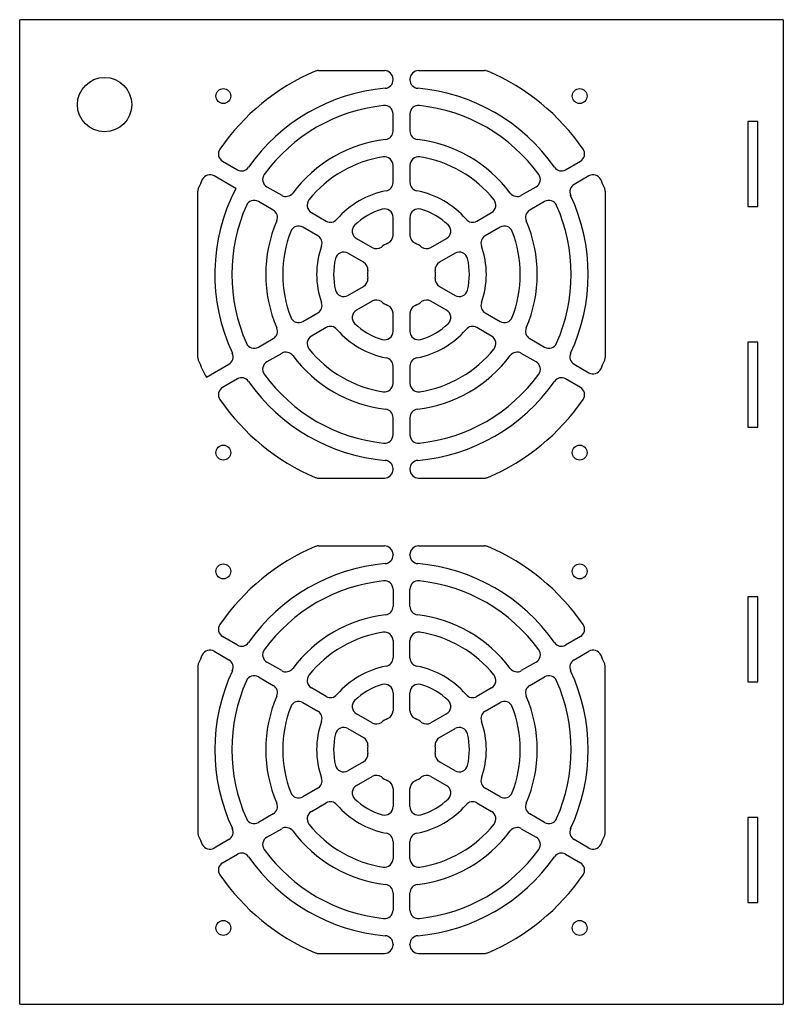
# Model space of a CAD drawing. Header units: millimetres. Extents: x 10 to 235, y 0 to 290.
import ezdxf

# ---------------------------------------------------------------- set-up
doc = ezdxf.new("R2010")
doc.units = ezdxf.units.MM

msp = doc.modelspace()

# ---------------------------------------------------------------- linework, layer by layer
at = {"color": 7, "linetype": 'Continuous', "lineweight": 25}
for p, q in [((10, 0), (10, 290)), ((235, 290), (10, 290)), ((235, 290), (235, 0)), ((98.01, 275), (117.5, 275)), ((127.5, 275), (146.99, 275)), ((120, 272.28), (120, 272.5)), ((125, 272.5), (125, 272.28)), ((120, 257.2), (120, 262.24)), ((125, 262.24), (125, 257.2)), ((227.5, 260), (224.5, 260)), ((224.5, 260), (224.5, 235)), ((227.5, 235), (227.5, 260)), ((69.8, 248.31), (74.14, 245.81)), ((120, 242.04), (120, 247.11)), ((125, 247.11), (125, 242.04)), ((170.86, 245.81), (175.2, 248.31)), ((73.67, 240.31), (67.3, 243.98)), ((177.7, 243.98), (173.36, 241.48)), ((82.84, 240.78), (87.2, 238.27)), ((157.8, 238.27), (162.16, 240.78)), ((62.5, 190.51), (62.5, 239.49)), ((182.5, 239.49), (182.5, 190.51)), ((84.7, 233.94), (80.34, 236.45)), ((164.66, 236.45), (160.3, 233.94)), ((224.5, 235), (227.5, 235)), ((95.94, 233.22), (100.33, 230.69)), ((144.67, 230.69), (149.06, 233.22)), ((120, 226.46), (120, 231.77)), ((125, 231.77), (125, 226.46)), ((97.83, 226.36), (93.44, 228.89)), ((151.56, 228.89), (147.17, 226.36)), ((109.23, 225.55), (113.83, 222.89)), ((131.17, 222.89), (135.77, 225.55)), ((111.33, 218.56), (106.73, 221.22)), ((138.27, 221.22), (133.67, 218.56)), ((106.73, 208.78), (111.33, 211.44)), ((133.67, 211.44), (138.27, 208.78)), ((113.83, 207.11), (109.23, 204.45)), ((135.77, 204.45), (131.17, 207.11)), ((93.44, 201.11), (97.83, 203.64)), ((120, 198.23), (120, 203.54)), ((125, 203.54), (125, 198.23)), ((147.17, 203.64), (151.56, 201.11)), ((100.33, 199.31), (95.94, 196.78)), ((149.06, 196.78), (144.67, 199.31)), ((80.34, 193.55), (84.7, 196.06)), ((160.3, 196.06), (164.66, 193.55)), ((227.5, 195), (224.5, 195)), ((224.5, 195), (224.5, 170)), ((227.5, 170), (227.5, 195)), ((87.2, 191.73), (82.84, 189.22)), ((162.16, 189.22), (157.8, 191.73)), ((65, 184.69), (71.64, 188.52)), ((173.36, 188.52), (177.7, 186.02)), ((120, 182.89), (120, 187.96)), ((125, 187.96), (125, 182.89)), ((74.14, 184.19), (69.8, 181.69)), ((175.2, 181.69), (170.86, 184.19)), ((120, 167.76), (120, 172.8)), ((125, 172.8), (125, 167.76)), ((224.5, 170), (227.5, 170)), ((120, 157.5), (120, 157.72)), ((125, 157.72), (125, 157.5)), ((98.01, 155), (117.5, 155)), ((127.5, 155), (146.99, 155)), ((98.01, 135), (117.5, 135)), ((127.5, 135), (146.99, 135)), ((120, 132.5), (120, 132.28)), ((125, 132.28), (125, 132.5)), ((120, 122.24), (120, 117.2)), ((125, 117.2), (125, 122.24)), ((227.5, 120), (224.5, 120)), ((224.5, 120), (224.5, 95)), ((227.5, 95), (227.5, 120)), ((74.14, 105.81), (69.8, 108.31)), ((175.2, 108.31), (170.86, 105.81)), ((120, 107.11), (120, 102.04)), ((125, 102.04), (125, 107.11)), ((67.3, 103.98), (71.64, 101.48)), ((173.36, 101.48), (177.7, 103.98)), ((62.5, 99.49), (62.5, 50.51)), ((87.2, 98.27), (82.84, 100.78)), ((162.16, 100.78), (157.8, 98.27)), ((182.5, 50.51), (182.5, 99.49)), ((80.34, 96.45), (84.7, 93.94)), ((160.3, 93.94), (164.66, 96.45)), ((100.33, 90.69), (95.94, 93.22)), ((149.06, 93.22), (144.67, 90.69)), ((224.5, 95), (227.5, 95)), ((120, 91.77), (120, 86.46)), ((125, 86.46), (125, 91.77)), ((93.44, 88.89), (97.83, 86.36)), ((147.17, 86.36), (151.56, 88.89)), ((113.83, 82.89), (109.23, 85.55)), ((135.77, 85.55), (131.17, 82.89)), ((106.73, 81.22), (111.33, 78.56)), ((133.67, 78.56), (138.27, 81.22)), ((111.33, 71.44), (106.73, 68.78)), ((138.27, 68.78), (133.67, 71.44)), ((109.23, 64.45), (113.83, 67.11)), ((131.17, 67.11), (135.77, 64.45)), ((97.83, 63.64), (93.44, 61.11)), ((120, 63.54), (120, 58.23)), ((125, 58.23), (125, 63.54)), ((151.56, 61.11), (147.17, 63.64)), ((95.94, 56.78), (100.33, 59.31)), ((144.67, 59.31), (149.06, 56.78)), ((84.7, 56.06), (80.34, 53.55)), ((164.66, 53.55), (160.3, 56.06)), ((227.5, 55), (224.5, 55)), ((224.5, 55), (224.5, 30)), ((227.5, 30), (227.5, 55)), ((82.84, 49.22), (87.2, 51.73)), ((157.8, 51.73), (162.16, 49.22)), ((71.64, 48.52), (67.3, 46.02)), ((120, 47.96), (120, 42.89)), ((125, 42.89), (125, 47.96)), ((177.7, 46.02), (173.36, 48.52)), ((69.8, 41.69), (74.14, 44.19)), ((170.86, 44.19), (175.2, 41.69)), ((120, 32.8), (120, 27.76)), ((125, 27.76), (125, 32.8)), ((224.5, 30), (227.5, 30)), ((120, 17.72), (120, 17.5)), ((125, 17.5), (125, 17.72)), ((98.01, 15), (117.5, 15)), ((127.5, 15), (146.99, 15)), ((10, 0), (235, 0))]:
    msp.add_line(p, q, dxfattribs=at)
for centre, radius in [((35, 265), 8), ((70, 267.5), 2.2), ((175, 267.5), 2.2), ((70, 162.5), 2.2), ((175, 162.5), 2.2), ((70, 127.5), 2.2), ((175, 127.5), 2.2), ((70, 22.5), 2.2), ((175, 22.5), 2.2)]:
    msp.add_circle(centre, radius, dxfattribs=at)
for centre, radius, start, end in [((122.5, 215), 65, 113.0739, 145.4114), ((98.01, 272.5), 2.5, 90, 113.0739), ((117.5, 272.5), 2.5, 0, 90), ((127.5, 272.5), 2.5, 90, 180), ((146.99, 272.5), 2.5, 66.9261, 90), ((122.5, 215), 65, 34.5886, 66.9261), ((122.5, 215), 55, 94.9885, 145.0115), ((117.5, 272.28), 2.5, 274.9885, 0), ((127.5, 272.28), 2.5, 180, 265.0115), ((122.5, 215), 55, 34.9885, 85.0115), ((122.5, 215), 50, 96.0423, 143.9577), ((117.5, 262.24), 2.5, 0, 96.0423), ((127.5, 262.24), 2.5, 83.9577, 180), ((122.5, 215), 50, 36.0423, 83.9577), ((117.5, 257.2), 2.5, 276.7563, 0), ((127.5, 257.2), 2.5, 180, 263.2437), ((122.5, 215), 40, 96.7563, 143.2437), ((122.5, 215), 40, 36.7563, 83.2437), ((71.05, 250.48), 2.5, 145.4114, 240), ((122.5, 215), 35, 98.8499, 141.1501), ((117.5, 247.11), 2.5, 0, 98.8499), ((127.5, 247.11), 2.5, 81.1501, 180), ((122.5, 215), 35, 38.8499, 81.1501), ((173.95, 250.48), 2.5, 300, 34.5886), ((75.39, 247.97), 2.5, 240, 325.0115), ((169.61, 247.97), 2.5, 214.9885, 300), ((66.05, 241.82), 2.5, 60, 154.5886), ((84.09, 242.95), 2.5, 143.9577, 240), ((160.91, 242.95), 2.5, 300, 36.0423), ((178.95, 241.82), 2.5, 25.4114, 120), ((122.5, 215), 65, 154.5886, 156.9261), ((117.5, 242.04), 2.5, 280.4757, 0), ((127.5, 242.04), 2.5, 180, 259.5243), ((174.61, 239.31), 2.5, 120, 205.0115), ((122.5, 215), 65, 23.0739, 25.4114), ((65, 239.49), 2.5, 156.9261, 180), ((122.5, 215), 55, 152.6053, 205.0115), ((88.45, 240.43), 2.5, 240, 323.2437), ((122.5, 215), 25, 100.4757, 139.5243), ((122.5, 215), 25, 40.4757, 79.5243), ((156.55, 240.43), 2.5, 216.7563, 300), ((122.5, 215), 55, 334.9885, 25.0115), ((180, 239.49), 2.5, 0, 23.0739), ((122.5, 215), 50, 156.0423, 203.9577), ((79.09, 234.29), 2.5, 60, 156.0423), ((97.19, 235.39), 2.5, 141.1501, 240), ((147.81, 235.39), 2.5, 300, 38.8499), ((165.91, 234.29), 2.5, 23.9577, 120), ((122.5, 215), 50, 336.0423, 23.9577), ((83.45, 231.77), 2.5, 336.7563, 60), ((122.5, 215), 20, 106.6015, 133.3985), ((117.5, 231.77), 2.5, 0, 106.6015), ((127.5, 231.77), 2.5, 73.3985, 180), ((122.5, 215), 20, 46.6015, 73.3985), ((161.55, 231.77), 2.5, 120, 203.2437), ((122.5, 215), 40, 156.7563, 203.2437), ((92.19, 226.73), 2.5, 60, 158.8499), ((101.58, 232.85), 2.5, 240, 319.5243), ((110.48, 227.72), 2.5, 133.3985, 240), ((134.52, 227.72), 2.5, 300, 46.6015), ((143.42, 232.85), 2.5, 220.4757, 300), ((152.81, 226.73), 2.5, 21.1501, 120), ((122.5, 215), 40, 336.7563, 23.2437), ((122.5, 215), 35, 158.8499, 201.1501), ((96.58, 224.19), 2.5, 340.4757, 60), ((117.5, 226.46), 2.5, 293.5782, 0), ((127.5, 226.46), 2.5, 180, 246.4218), ((148.42, 224.19), 2.5, 120, 199.5243), ((122.5, 215), 35, 338.8499, 21.1501), ((122.5, 215), 25, 160.4757, 199.5243), ((122.5, 215), 10, 113.5782, 126.4218), ((122.5, 215), 10, 53.5782, 66.4218), ((122.5, 215), 25, 340.4757, 19.5243), ((105.48, 219.06), 2.5, 60, 166.6015), ((115.08, 225.06), 2.5, 240, 306.4218), ((129.92, 225.06), 2.5, 233.5782, 300), ((139.52, 219.06), 2.5, 13.3985, 120), ((122.5, 215), 20, 166.6015, 193.3985), ((110.08, 216.4), 2.5, 353.5782, 60), ((134.92, 216.4), 2.5, 120, 186.4218), ((122.5, 215), 20, 346.6015, 13.3985), ((122.5, 215), 10, 173.5782, 186.4218), ((122.5, 215), 10, 353.5782, 6.4218), ((110.08, 213.6), 2.5, 300, 6.4218), ((134.92, 213.6), 2.5, 173.5782, 240), ((105.48, 210.94), 2.5, 193.3985, 300), ((139.52, 210.94), 2.5, 240, 346.6015), ((96.58, 205.81), 2.5, 300, 19.5243), ((115.08, 204.94), 2.5, 53.5782, 120), ((122.5, 215), 10, 233.5782, 246.4218), ((122.5, 215), 10, 293.5782, 306.4218), ((129.92, 204.94), 2.5, 60, 126.4218), ((148.42, 205.81), 2.5, 160.4757, 240), ((110.48, 202.28), 2.5, 120, 226.6015), ((117.5, 203.54), 2.5, 0, 66.4218), ((127.5, 203.54), 2.5, 113.5782, 180), ((134.52, 202.28), 2.5, 313.3985, 60), ((92.19, 203.27), 2.5, 201.1501, 300), ((122.5, 215), 20, 226.6015, 253.3985), ((122.5, 215), 20, 286.6015, 313.3985), ((152.81, 203.27), 2.5, 240, 338.8499), ((83.45, 198.23), 2.5, 300, 23.2437), ((101.58, 197.15), 2.5, 40.4757, 120), ((122.5, 215), 25, 220.4757, 259.5243), ((117.5, 198.23), 2.5, 253.3985, 0), ((127.5, 198.23), 2.5, 180, 286.6015), ((122.5, 215), 25, 280.4757, 319.5243), ((143.42, 197.15), 2.5, 60, 139.5243), ((161.55, 198.23), 2.5, 156.7563, 240), ((79.09, 195.71), 2.5, 203.9577, 300), ((97.19, 194.61), 2.5, 120, 218.8499), ((147.81, 194.61), 2.5, 321.1501, 60), ((165.91, 195.71), 2.5, 240, 336.0423), ((70.39, 190.69), 2.5, 300, 25.0115), ((88.45, 189.57), 2.5, 36.7563, 120), ((122.5, 215), 35, 218.8499, 261.1501), ((122.5, 215), 35, 278.8499, 321.1501), ((156.55, 189.57), 2.5, 60, 143.2437), ((174.61, 190.69), 2.5, 154.9885, 240), ((65, 190.51), 2.5, 180, 203.0739), ((122.5, 215), 65, 203.0739, 207.7958), ((84.09, 187.05), 2.5, 120, 216.0423), ((122.5, 215), 40, 216.7563, 263.2437), ((117.5, 187.96), 2.5, 0, 79.5243), ((127.5, 187.96), 2.5, 100.4757, 180), ((122.5, 215), 40, 276.7563, 323.2437), ((160.91, 187.05), 2.5, 323.9577, 60), ((122.5, 215), 65, 334.5886, 336.9261), ((180, 190.51), 2.5, 336.9261, 0), ((178.95, 188.18), 2.5, 240, 334.5886), ((75.39, 182.03), 2.5, 34.9885, 120), ((122.5, 215), 55, 214.9885, 265.0115), ((122.5, 215), 50, 216.0423, 263.9577), ((117.5, 182.89), 2.5, 261.1501, 0), ((127.5, 182.89), 2.5, 180, 278.8499), ((122.5, 215), 55, 274.9885, 325.0115), ((122.5, 215), 50, 276.0423, 323.9577), ((169.61, 182.03), 2.5, 60, 145.0115), ((71.05, 179.52), 2.5, 120, 214.5886), ((173.95, 179.52), 2.5, 325.4114, 60), ((122.5, 215), 65, 214.5886, 246.9261), ((122.5, 215), 65, 293.0739, 325.4114), ((117.5, 172.8), 2.5, 0, 83.2437), ((127.5, 172.8), 2.5, 96.7563, 180), ((117.5, 167.76), 2.5, 263.9577, 0), ((127.5, 167.76), 2.5, 180, 276.0423), ((117.5, 157.72), 2.5, 0, 85.0115), ((127.5, 157.72), 2.5, 94.9885, 180), ((117.5, 157.5), 2.5, 270, 0), ((127.5, 157.5), 2.5, 180, 270), ((98.01, 157.5), 2.5, 246.9261, 270), ((146.99, 157.5), 2.5, 270, 293.0739), ((122.5, 75), 65, 113.0739, 145.4114), ((98.01, 132.5), 2.5, 90, 113.0739), ((117.5, 132.5), 2.5, 0, 90), ((127.5, 132.5), 2.5, 90, 180), ((146.99, 132.5), 2.5, 66.9261, 90), ((122.5, 75), 65, 34.5886, 66.9261), ((117.5, 132.28), 2.5, 274.9885, 0), ((127.5, 132.28), 2.5, 180, 265.0115), ((122.5, 75), 55, 94.9885, 145.0115), ((122.5, 75), 55, 34.9885, 85.0115), ((122.5, 75), 50, 96.0423, 143.9577), ((117.5, 122.24), 2.5, 0, 96.0423), ((127.5, 122.24), 2.5, 83.9577, 180), ((122.5, 75), 50, 36.0423, 83.9577), ((117.5, 117.2), 2.5, 276.7563, 0), ((127.5, 117.2), 2.5, 180, 263.2437), ((122.5, 75), 40, 96.7563, 143.2437), ((122.5, 75), 40, 36.7563, 83.2437), ((71.05, 110.48), 2.5, 145.4114, 240), ((173.95, 110.48), 2.5, 300, 34.5886), ((122.5, 75), 35, 98.8499, 141.1501), ((117.5, 107.11), 2.5, 0, 98.8499), ((127.5, 107.11), 2.5, 81.1501, 180), ((122.5, 75), 35, 38.8499, 81.1501), ((75.39, 107.97), 2.5, 240, 325.0115), ((84.09, 102.95), 2.5, 143.9577, 240), ((160.91, 102.95), 2.5, 300, 36.0423), ((169.61, 107.97), 2.5, 214.9885, 300), ((122.5, 75), 65, 154.5886, 156.9261), ((66.05, 101.82), 2.5, 60, 154.5886), ((117.5, 102.04), 2.5, 280.4757, 0), ((127.5, 102.04), 2.5, 180, 259.5243), ((178.95, 101.82), 2.5, 25.4114, 120), ((122.5, 75), 65, 23.0739, 25.4114), ((65, 99.49), 2.5, 156.9261, 180), ((70.39, 99.31), 2.5, 334.9885, 60), ((88.45, 100.43), 2.5, 240, 323.2437), ((122.5, 75), 25, 100.4757, 139.5243), ((122.5, 75), 25, 40.4757, 79.5243), ((156.55, 100.43), 2.5, 216.7563, 300), ((174.61, 99.31), 2.5, 120, 205.0115), ((180, 99.49), 2.5, 0, 23.0739), ((122.5, 75), 55, 154.9885, 205.0115), ((79.09, 94.29), 2.5, 60, 156.0423), ((97.19, 95.39), 2.5, 141.1501, 240), ((147.81, 95.39), 2.5, 300, 38.8499), ((165.91, 94.29), 2.5, 23.9577, 120), ((122.5, 75), 55, 334.9885, 25.0115), ((122.5, 75), 50, 156.0423, 203.9577), ((83.45, 91.77), 2.5, 336.7563, 60), ((122.5, 75), 20, 106.6015, 133.3985), ((117.5, 91.77), 2.5, 0, 106.6015), ((127.5, 91.77), 2.5, 73.3985, 180), ((122.5, 75), 20, 46.6015, 73.3985), ((161.55, 91.77), 2.5, 120, 203.2437), ((122.5, 75), 50, 336.0423, 23.9577), ((122.5, 75), 40, 156.7563, 203.2437), ((101.58, 92.85), 2.5, 240, 319.5243), ((143.42, 92.85), 2.5, 220.4757, 300), ((122.5, 75), 40, 336.7563, 23.2437), ((122.5, 75), 35, 158.8499, 201.1501), ((92.19, 86.73), 2.5, 60, 158.8499), ((110.48, 87.72), 2.5, 133.3985, 240), ((134.52, 87.72), 2.5, 300, 46.6015), ((152.81, 86.73), 2.5, 21.1501, 120), ((122.5, 75), 35, 338.8499, 21.1501), ((96.58, 84.19), 2.5, 340.4757, 60), ((122.5, 75), 10, 113.5782, 126.4218), ((117.5, 86.46), 2.5, 293.5782, 0), ((127.5, 86.46), 2.5, 180, 246.4218), ((122.5, 75), 10, 53.5782, 66.4218), ((148.42, 84.19), 2.5, 120, 199.5243), ((122.5, 75), 25, 160.4757, 199.5243), ((105.48, 79.06), 2.5, 60, 166.6015), ((115.08, 85.06), 2.5, 240, 306.4218), ((129.92, 85.06), 2.5, 233.5782, 300), ((139.52, 79.06), 2.5, 13.3985, 120), ((122.5, 75), 25, 340.4757, 19.5243), ((122.5, 75), 20, 166.6015, 193.3985), ((110.08, 76.4), 2.5, 353.5782, 60), ((134.92, 76.4), 2.5, 120, 186.4218), ((122.5, 75), 20, 346.6015, 13.3985), ((122.5, 75), 10, 173.5782, 186.4218), ((122.5, 75), 10, 353.5782, 6.4218), ((110.08, 73.6), 2.5, 300, 6.4218), ((134.92, 73.6), 2.5, 173.5782, 240), ((105.48, 70.94), 2.5, 193.3985, 300), ((139.52, 70.94), 2.5, 240, 346.6015), ((115.08, 64.94), 2.5, 53.5782, 120), ((122.5, 75), 10, 233.5782, 246.4218), ((122.5, 75), 10, 293.5782, 306.4218), ((129.92, 64.94), 2.5, 60, 126.4218), ((96.58, 65.81), 2.5, 300, 19.5243), ((110.48, 62.28), 2.5, 120, 226.6015), ((117.5, 63.54), 2.5, 0, 66.4218), ((127.5, 63.54), 2.5, 113.5782, 180), ((134.52, 62.28), 2.5, 313.3985, 60), ((148.42, 65.81), 2.5, 160.4757, 240), ((92.19, 63.27), 2.5, 201.1501, 300), ((152.81, 63.27), 2.5, 240, 338.8499), ((83.45, 58.23), 2.5, 300, 23.2437), ((101.58, 57.15), 2.5, 40.4757, 120), ((122.5, 75), 25, 220.4757, 259.5243), ((122.5, 75), 20, 226.6015, 253.3985), ((117.5, 58.23), 2.5, 253.3985, 0), ((127.5, 58.23), 2.5, 180, 286.6015), ((122.5, 75), 25, 280.4757, 319.5243), ((122.5, 75), 20, 286.6015, 313.3985), ((143.42, 57.15), 2.5, 60, 139.5243), ((161.55, 58.23), 2.5, 156.7563, 240), ((97.19, 54.61), 2.5, 120, 218.8499), ((147.81, 54.61), 2.5, 321.1501, 60), ((79.09, 55.71), 2.5, 203.9577, 300), ((122.5, 75), 35, 218.8499, 261.1501), ((122.5, 75), 35, 278.8499, 321.1501), ((165.91, 55.71), 2.5, 240, 336.0423), ((65, 50.51), 2.5, 180, 203.0739), ((122.5, 75), 65, 203.0739, 205.4114), ((70.39, 50.69), 2.5, 300, 25.0115), ((88.45, 49.57), 2.5, 36.7563, 120), ((122.5, 75), 40, 216.7563, 263.2437), ((117.5, 47.96), 2.5, 0, 79.5243), ((127.5, 47.96), 2.5, 100.4757, 180), ((122.5, 75), 40, 276.7563, 323.2437), ((156.55, 49.57), 2.5, 60, 143.2437), ((174.61, 50.69), 2.5, 154.9885, 240), ((122.5, 75), 65, 334.5886, 336.9261), ((180, 50.51), 2.5, 336.9261, 0), ((66.05, 48.18), 2.5, 205.4114, 300), ((84.09, 47.05), 2.5, 120, 216.0423), ((160.91, 47.05), 2.5, 323.9577, 60), ((178.95, 48.18), 2.5, 240, 334.5886), ((75.39, 42.03), 2.5, 34.9885, 120), ((122.5, 75), 50, 216.0423, 263.9577), ((122.5, 75), 50, 276.0423, 323.9577), ((169.61, 42.03), 2.5, 60, 145.0115), ((71.05, 39.52), 2.5, 120, 214.5886), ((122.5, 75), 55, 214.9885, 265.0115), ((117.5, 42.89), 2.5, 261.1501, 0), ((127.5, 42.89), 2.5, 180, 278.8499), ((122.5, 75), 55, 274.9885, 325.0115), ((173.95, 39.52), 2.5, 325.4114, 60), ((122.5, 75), 65, 214.5886, 246.9261), ((122.5, 75), 65, 293.0739, 325.4114), ((117.5, 32.8), 2.5, 0, 83.2437), ((127.5, 32.8), 2.5, 96.7563, 180), ((117.5, 27.76), 2.5, 263.9577, 0), ((127.5, 27.76), 2.5, 180, 276.0423), ((117.5, 17.5), 2.5, 270, 0), ((117.5, 17.72), 2.5, 0, 85.0115), ((127.5, 17.72), 2.5, 94.9885, 180), ((127.5, 17.5), 2.5, 180, 270), ((98.01, 17.5), 2.5, 246.9261, 270), ((146.99, 17.5), 2.5, 270, 293.0739)]:
    msp.add_arc(centre, radius, start, end, dxfattribs=at)

doc.saveas('drawing.dxf')
